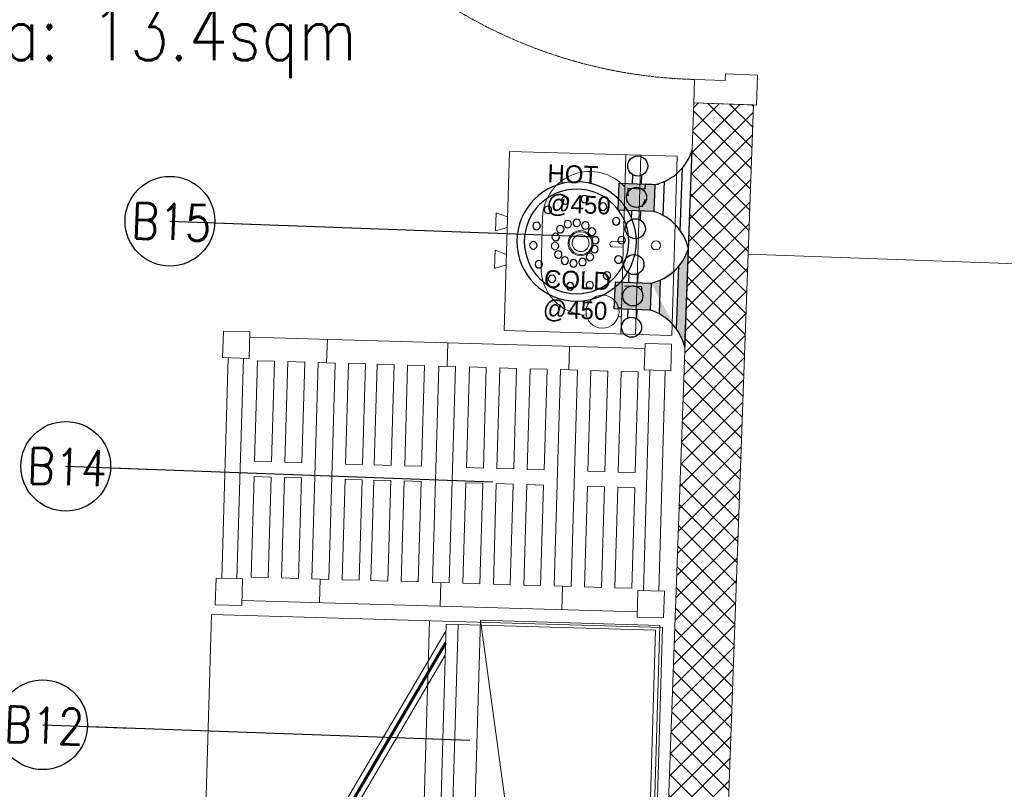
# Model space of a CAD drawing. Header units: millimetres. Extents: x 256680 to 410391, y -77299 to -22623.
# Tile 213 of 241: x 385023 to 386670, y -28681 to -27393. Entities that reach past the tile are written whole.
import ezdxf

# ---------------------------------------------------------------- set-up
doc = ezdxf.new("R2010")
doc.units = ezdxf.units.MM
doc.header["$LTSCALE"] = 2.5
doc.linetypes.add('DASHDOT2', pattern=[0.5, 0.25, -0.125, 0, -0.125])
doc.linetypes.add('HIDDEN2 IDS', pattern=[1.666875, 1.11125, -0.555625])
for name, color, linetype, lineweight in [('CKD Dimensions', 7, 'Continuous', 0), ('CKD Equipments', 252, 'Continuous', 0), ('ELEVATION 1', 143, 'Continuous', 18), ('ELEVATION 4', 157, 'Continuous', 9), ('HATCH LIGHT', 250, 'Continuous', 0), ('HATCH MEDIUM', 251, 'Continuous', 5), ('K Equipment', 30, 'Continuous', 9), ('ROOM TEXT', 7, 'Continuous', 5)]:
    doc.layers.add(name, color=color, linetype=linetype, lineweight=lineweight)
doc.layers.add('CKD Plumbing', color=6, linetype='Continuous')
doc.layers.add('kitchen equip1', color=8, linetype='Continuous')
doc.styles.add('MTEXT', font='romans.shx', dxfattribs={"width": 0.85})
doc.styles.get("Standard").update_dxf_attribs({"font": 'GOTHIC.TTF'})
doc.dimstyles.new('AJKD_30', dxfattribs={"dimscale": 30, "dimtxt": 2, "dimasz": 1, "dimexe": 0.8, "dimexo": 0.8, "dimgap": 0.5, "dimtad": 1, "dimdec": 0, "dimzin": 0, "dimdsep": 46, "dimtxsty": 'Standard', "dimblk": 'ARCHTICK', "dimcen": 0.125, "dimclrd": 251, "dimclre": 251, "dimclrt": 42, "dimadec": 0, "dimazin": 0, "dimtfac": 1, "dimtdec": 0, "dimtix": 1, "dimtmove": 0, "dimatfit": 3, "dimfxl": 1, "dimtolj": 1, "dimtzin": 0, "dimarcsym": 1})

# ---------------------------------------------------------------- blocks, each defined once
blk = doc.blocks.new('*U86')
h = blk.add_hatch(color=252)
h.paths.add_polyline_path([(-0.002499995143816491, 0.0152739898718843, 0.7248630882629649), (-0.002499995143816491, 1.231393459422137e-14), (-0.002499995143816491, -0.03600251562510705), (-0.0004999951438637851, -0.03600251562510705), (-0.0004999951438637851, -0.0003832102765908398, 1.209795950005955)])
h.paths.add_polyline_path([(-0.006035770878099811, 0.007636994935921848, -1), (0.006035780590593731, 0.007636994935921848, -1)], flags=16)
blk.add_hatch(color=252).paths.add_polyline_path([(0.007637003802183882, 0.0101369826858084, -0.06360995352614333), (0.008020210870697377, 0.008136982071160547), (0.0436395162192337, 0.00813692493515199), (0.04363951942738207, 0.01013692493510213)])
blk.add_lwpolyline([(-0.002518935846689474, 0.01526776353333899, 0.7239173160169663), (-0.002499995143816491, 1.231393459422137e-14), (-0.002499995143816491, -0.03600251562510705), (-0.0004999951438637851, -0.03600251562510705), (-0.0004999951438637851, -0.0003832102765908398, 1.209795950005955), (-0.002499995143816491, 0.0152739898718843)], format="xyb")
blk.add_lwpolyline([(0.008020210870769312, 0.008136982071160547), (0.0436395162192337, 0.00813692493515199), (0.04363951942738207, 0.01013692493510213), (0.007637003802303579, 0.0101369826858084)])
blk.add_circle((4.85624696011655e-09, 0.007636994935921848), 0.006035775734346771)
blk = doc.blocks.new('*U96')
at = {"true_color": 0xffffff}
h = blk.add_hatch(color=7, dxfattribs=at)
h.dxf.hatch_style = 1
h.paths.add_polyline_path([(-47.52017644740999, -8.520233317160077), (-47.52017644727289, -821.9995470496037), (-97.52017644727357, -821.9995470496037), (-97.52017644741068, -8.520233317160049)])
for points in [[(-849.9994901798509, 50.99999999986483), (-849.9994901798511, 104.9994955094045), (-899.9994901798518, 104.9994955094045), (-899.9994901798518, -1.370974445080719e-10), (-860.9994901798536, -1.370974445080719e-10), (-860.9994901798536, 50.99999999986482), (-849.9994901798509, 50.99999999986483)], [(-50.00000000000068, 51.00000000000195), (-50.00000000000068, 104.9994955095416), (0, 104.9994955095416), (0, 0), (-38.99999999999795, 1.4210854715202e-14), (-38.99999999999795, 51.00000000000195), (-50.00000000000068, 51.00000000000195)]]:
    blk.add_lwpolyline(points)
blk.add_lwpolyline([(-47.52017644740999, -8.520233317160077), (-47.52017644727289, -821.9995470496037), (-97.52017644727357, -821.9995470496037), (-97.52017644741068, -8.520233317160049)], close=True)
at = {"color": 8, "linetype": 'HIDDEN2 IDS', "ltscale": 0.5}
blk.add_arc((-47.4982836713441, -8.467726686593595), 813.5355836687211, 179.4693141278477, 269.9984581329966, dxfattribs=at)
at = {"xscale": 1000, "yscale": 1000, "zscale": 1000, "rotation": 180}
blk.add_blockref('*U86', (-39.49996670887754, -0.3832099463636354), dxfattribs=at)
blk = doc.blocks.new('A$C1A2613D3')
for p, q in [((137.9612681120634, 400.0500533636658, -1.0438015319e-06), (178.6090041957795, 400.0500533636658, -1.0438015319e-06)), ((146.6343178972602, 374.6500527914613, -1.0437800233e-06), (137.9612681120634, 400.0500533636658, -1.0438015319e-06)), ((169.935954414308, 374.6500527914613, -1.0437800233e-06), (178.6090041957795, 400.0500533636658, -1.0438015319e-06)), ((262.464002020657, 400.0500533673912, -1.0438015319e-06), (221.8162659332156, 400.0500533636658, -1.0438015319e-06)), ((230.4893157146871, 374.6500527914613, -1.0437800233e-06), (221.8162659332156, 400.0500533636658, -1.0438015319e-06)), ((253.7909522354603, 374.6500527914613, -1.0437800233e-06), (262.464002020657, 400.0500533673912, -1.0438015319e-06)), ((400.4251348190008, 374.6500527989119, -1.0437800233e-06), (0.000135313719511, 374.6500527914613, -1.0437800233e-06)), ((0.000135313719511, 4.43533062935e-05, -1.043462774e-06), (0.000135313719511, 374.6500527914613, -1.0437800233e-06)), ((400.4251348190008, 374.6500527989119, -1.0437800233e-06), (400.4251348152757, 4.43514436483e-05, -1.043462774e-06)), ((145.26959316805, 296.2675146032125, -1.0437136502e-06), (255.1556769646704, 296.2675146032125, -1.0437136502e-06)), ((193.8626350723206, 138.1125474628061, -1.0435797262e-06), (193.8626350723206, 114.3000469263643, -1.0435595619e-06)), ((206.5626350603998, 138.1125474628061, -1.0435797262e-06), (206.5626350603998, 114.3000469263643, -1.0435595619e-06)), ((0.0001353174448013, 114.3000469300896, -1.0435595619e-06), (400.4251348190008, 114.3000469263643, -1.0435595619e-06)), ((341.6051348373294, 120.809153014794, -1.0435650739e-06), (341.6051348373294, 114.3000469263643, -1.0435595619e-06)), ((361.9251348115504, 120.809153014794, -1.0435650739e-06), (361.9251348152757, 114.3000469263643, -1.0435595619e-06)), ((400.4251348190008, 80.96254617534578, -1.043531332e-06), (0.0001353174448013, 80.96254617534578, -1.043531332e-06)), ((400.4251348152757, 4.43514436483e-05, -1.043462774e-06), (0.000135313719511, 4.43533062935e-05, -1.043462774e-06))]:
    blk.add_line(p, q)
for centre, major_axis, ratio, start_param, end_param in [((145.26959316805, 190.5898248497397, -1.0436241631e-06), (-0.0002747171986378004, 105.6776897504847), 0.9999999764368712, -2.5995761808e-06, 2.37735221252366), ((255.1556769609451, 190.5898248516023, -1.0436241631e-06), (0.0008598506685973, 105.6776897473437), 0.9999999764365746, 4.724873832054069, 6.283193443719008), ((200.2126350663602, 209.6622693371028, -1.0436403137e-06), (0.0008511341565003, 27.97224053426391), 0.9999999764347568, 1.570826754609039, 7.854012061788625), ((200.2126350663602, 209.6622693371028, -1.0436403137e-06), (-0.0008588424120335, 25.40000055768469), 0.9999999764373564, 1.57076251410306, 7.853947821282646), ((200.2126350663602, 209.6622693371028, -1.0436403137e-06), (0.00095123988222, 18.81783969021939), 0.9999999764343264, 1.570846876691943, 7.854032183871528), ((351.7651348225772, 156.2100478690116, -1.0435950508e-06), (-0.001212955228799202, 36.83000080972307), 0.9999999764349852, 1.570763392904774, 7.85394870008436), ((200.2126350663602, 138.1125474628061, -1.0435797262e-06), (-0.0018370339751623, 6.349999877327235), 0.9999999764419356, 4.712099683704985, 7.853692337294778), ((200.2126350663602, 41.63706630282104, -1.0434980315e-06), (-0.0004137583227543, 10.19837445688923), 0.9999999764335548, 1.570755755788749, 7.853941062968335)]:
    blk.add_ellipse(centre, major_axis=major_axis, ratio=ratio, start_param=start_param, end_param=end_param)
blk = doc.blocks.new('A$C69A16929')
for p, q in [((-1.075295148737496, 458.0002604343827), (43.3747048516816, 458.0002604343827)), ((-1.075295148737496, 413.5502604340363), (-1.075295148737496, 458.0002604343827)), ((43.3747048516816, 458.0002604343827), (43.3747048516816, 413.5502604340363)), ((704.4747048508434, 449.3388604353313), (43.3747048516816, 449.3388604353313)), ((173.187254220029, 410.0196604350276), (173.187254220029, 449.3388604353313)), ((374.8515164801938, 410.0196604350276), (374.8515164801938, 449.3388604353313)), ((578.4775851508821, 410.0196604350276), (578.4775851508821, 449.3388604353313)), ((704.4747048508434, 458.0002604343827), (748.9247048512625, 458.0002604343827)), ((704.4747048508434, 413.5502604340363), (704.4747048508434, 458.0002604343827)), ((748.9247048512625, 458.0002604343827), (748.9247048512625, 413.5502604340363)), ((-1.075295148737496, 413.5502604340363), (43.3747048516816, 413.5502604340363)), ((8.449704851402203, 44.45026043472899), (8.449704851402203, 413.5502604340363)), ((33.8497048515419, 44.45026043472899), (33.8497048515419, 413.5502604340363)), ((704.4747048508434, 413.5502604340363), (748.9247048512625, 413.5502604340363)), ((713.9997048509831, 44.45026043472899), (713.9997048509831, 413.5502604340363)), ((739.3997048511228, 44.45026043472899), (739.3997048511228, 413.5502604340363)), ((85.76041399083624, 410.0196604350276), (57.41401399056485, 410.0196604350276)), ((57.41401399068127, 410.0196604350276), (57.41401399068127, 241.7002604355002)), ((85.76041399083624, 241.7002604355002), (85.76041399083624, 410.0196604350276)), ((136.5604139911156, 410.0196604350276), (108.2140139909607, 410.0196604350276)), ((108.2140139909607, 410.0196604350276), (108.2140139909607, 241.7002604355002)), ((136.5604139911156, 241.7002604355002), (136.5604139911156, 410.0196604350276)), ((159.026754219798, 410.0196604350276), (159.026754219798, 47.98086043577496)), ((159.026754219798, 410.0196604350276), (187.3477542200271, 410.0196604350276)), ((187.3477542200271, 410.0196604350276), (187.3477542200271, 47.98086043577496)), ((209.8140542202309, 410.0196604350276), (238.1604542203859, 410.0196604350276)), ((209.8140542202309, 410.0196604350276), (209.8140542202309, 241.7002604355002)), ((238.1604542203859, 241.7002604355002), (238.1604542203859, 410.0196604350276)), ((286.1911465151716, 410.0196604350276), (257.8447465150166, 410.0196604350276)), ((257.8447465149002, 241.7002604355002), (257.8447465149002, 410.0196604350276)), ((286.1911465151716, 410.0196604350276), (286.1911465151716, 241.7002604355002)), ((308.6447867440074, 410.0196604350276), (336.9911867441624, 410.0196604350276)), ((308.644786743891, 241.7002604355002), (308.644786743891, 410.0196604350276)), ((336.9911867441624, 410.0196604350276), (336.9911867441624, 241.7002604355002)), ((360.6910164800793, 410.0196604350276), (360.6910164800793, 47.98086043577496)), ((360.6910164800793, 410.0196604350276), (389.0120164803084, 410.0196604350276)), ((389.0120164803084, 410.0196604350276), (389.0120164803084, 47.98086043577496)), ((411.9044656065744, 410.0196604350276), (440.2508656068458, 410.0196604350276)), ((411.9044656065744, 241.7002604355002), (411.9044656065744, 410.0196604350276)), ((440.2508656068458, 410.0196604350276), (440.2508656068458, 241.7002604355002)), ((462.7044656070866, 410.0196604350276), (491.0508656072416, 410.0196604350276)), ((462.7044656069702, 241.7002604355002), (462.7044656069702, 410.0196604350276)), ((491.0508656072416, 410.0196604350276), (491.0508656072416, 241.7002604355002)), ((513.504465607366, 241.7002604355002), (513.504465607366, 410.0196604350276)), ((513.504465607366, 410.0196604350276), (541.8508656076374, 410.0196604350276)), ((541.8508656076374, 410.0196604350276), (541.8508656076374, 241.7002604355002)), ((564.3170851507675, 410.0196604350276), (564.3170851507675, 47.98086043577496)), ((564.3170851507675, 410.0196604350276), (592.6380851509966, 410.0196604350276)), ((592.6380851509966, 410.0196604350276), (592.6380851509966, 47.98086043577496)), ((615.1043851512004, 410.0196604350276), (615.1043851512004, 241.7002604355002)), ((643.4507851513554, 410.0196604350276), (615.1043851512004, 410.0196604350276)), ((643.4507851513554, 241.7002604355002), (643.4507851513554, 410.0196604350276)), ((665.9170851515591, 410.0196604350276), (665.9170851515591, 241.7002604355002)), ((694.2634851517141, 410.0196604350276), (665.9170851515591, 410.0196604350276)), ((694.2634851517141, 241.7002604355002), (694.2634851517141, 410.0196604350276)), ((57.41401399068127, 241.7002604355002), (85.76041399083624, 241.7002604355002)), ((108.2140139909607, 241.7002604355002), (136.5604139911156, 241.7002604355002)), ((209.8140542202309, 241.7002604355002), (238.1604542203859, 241.7002604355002)), ((286.1911465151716, 241.7002604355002), (257.8447465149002, 241.7002604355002)), ((336.9911867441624, 241.7002604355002), (308.644786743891, 241.7002604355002)), ((440.2508656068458, 241.7002604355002), (411.9044656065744, 241.7002604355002)), ((491.0508656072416, 241.7002604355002), (462.7044656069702, 241.7002604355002)), ((541.8508656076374, 241.7002604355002), (513.504465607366, 241.7002604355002)), ((615.1043851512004, 241.7002604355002), (643.4507851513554, 241.7002604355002)), ((665.9170851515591, 241.7002604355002), (694.2634851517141, 241.7002604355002)), ((57.41401399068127, 47.98086043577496), (57.41401399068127, 216.3002604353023)), ((57.41401399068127, 216.3002604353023), (85.76041399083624, 216.3002604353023)), ((85.76041399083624, 216.3002604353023), (85.76041399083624, 47.98086043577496)), ((108.2140139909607, 47.98086043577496), (108.2140139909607, 216.3002604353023)), ((108.2140139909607, 216.3002604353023), (136.5604139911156, 216.3002604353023)), ((136.5604139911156, 216.3002604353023), (136.5604139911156, 47.98086043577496)), ((209.8140542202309, 47.98086043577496), (209.8140542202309, 216.3002604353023)), ((209.8140542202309, 216.3002604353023), (238.1604542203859, 216.3002604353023)), ((238.1604542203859, 216.3002604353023), (238.1604542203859, 47.98086043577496)), ((257.8447465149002, 216.3002604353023), (257.8447465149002, 47.98086043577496)), ((286.1911465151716, 216.3002604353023), (257.8447465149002, 216.3002604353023)), ((286.1911465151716, 47.98086043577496), (286.1911465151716, 216.3002604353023)), ((308.644786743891, 216.3002604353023), (308.644786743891, 47.98086043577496)), ((336.9911867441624, 216.3002604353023), (308.644786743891, 216.3002604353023)), ((336.9911867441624, 47.98086043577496), (336.9911867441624, 216.3002604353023)), ((411.9044656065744, 216.3002604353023), (411.9044656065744, 47.98086043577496)), ((440.2508656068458, 216.3002604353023), (411.9044656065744, 216.3002604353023)), ((440.2508656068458, 47.98086043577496), (440.2508656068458, 216.3002604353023)), ((462.7044656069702, 216.3002604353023), (462.7044656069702, 47.98086043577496)), ((491.0508656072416, 216.3002604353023), (462.7044656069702, 216.3002604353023)), ((491.0508656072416, 47.98086043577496), (491.0508656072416, 216.3002604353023)), ((513.504465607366, 216.3002604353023), (513.504465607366, 47.98086043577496)), ((541.8508656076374, 216.3002604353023), (513.504465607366, 216.3002604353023)), ((541.8508656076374, 47.98086043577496), (541.8508656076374, 216.3002604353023)), ((615.1043851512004, 216.3002604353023), (643.4507851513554, 216.3002604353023)), ((615.1043851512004, 47.98086043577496), (615.1043851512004, 216.3002604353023)), ((643.4507851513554, 216.3002604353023), (643.4507851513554, 47.98086043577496)), ((665.9170851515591, 216.3002604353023), (694.2634851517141, 216.3002604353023)), ((665.9170851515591, 47.98086043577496), (665.9170851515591, 216.3002604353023)), ((694.2634851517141, 216.3002604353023), (694.2634851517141, 47.98086043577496)), ((-1.075295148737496, 44.45026043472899), (-1.075295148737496, 0.0002604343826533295)), ((-1.075295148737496, 44.45026043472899), (43.3747048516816, 44.45026043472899)), ((43.3747048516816, 0.0002604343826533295), (43.3747048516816, 44.45026043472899)), ((85.76041399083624, 47.98086043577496), (57.41401399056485, 47.98086043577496)), ((136.5604139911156, 47.98086043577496), (108.2140139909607, 47.98086043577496)), ((159.026754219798, 47.98086043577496), (187.3477542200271, 47.98086043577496)), ((173.187254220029, 47.98086043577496), (173.187254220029, 8.661660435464)), ((209.8140542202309, 47.98086043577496), (238.1604542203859, 47.98086043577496)), ((286.1911465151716, 47.98086043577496), (257.8447465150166, 47.98086043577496)), ((308.6447867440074, 47.98086043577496), (336.9911867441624, 47.98086043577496)), ((360.6910164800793, 47.98086043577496), (389.0120164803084, 47.98086043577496)), ((374.8515164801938, 47.98086043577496), (374.8515164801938, 8.661660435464)), ((411.9044656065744, 47.98086043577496), (440.2508656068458, 47.98086043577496)), ((462.7044656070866, 47.98086043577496), (491.0508656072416, 47.98086043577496)), ((513.504465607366, 47.98086043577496), (541.8508656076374, 47.98086043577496)), ((564.3170851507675, 47.98086043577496), (592.6380851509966, 47.98086043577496)), ((578.4775851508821, 47.98086043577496), (578.4775851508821, 8.661660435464)), ((643.4507851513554, 47.98086043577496), (615.1043851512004, 47.98086043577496)), ((694.2634851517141, 47.98086043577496), (665.9170851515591, 47.98086043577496)), ((704.4747048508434, 44.45026043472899), (704.4747048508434, 0.0002604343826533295)), ((704.4747048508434, 44.45026043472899), (748.9247048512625, 44.45026043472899)), ((748.9247048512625, 0.0002604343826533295), (748.9247048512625, 44.45026043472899)), ((-1.075295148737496, 0.0002604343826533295), (43.3747048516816, 0.0002604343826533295)), ((704.4747048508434, 8.661660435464), (43.3747048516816, 8.661660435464)), ((704.4747048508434, 0.0002604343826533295), (748.9247048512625, 0.0002604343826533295))]:
    blk.add_line(p, q)
blk = doc.blocks.new('SAA311A')
for p, q in [((8868.000832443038, -106.875), (8874.922735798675, -106.875)), ((8868.000832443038, -107.4999999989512), (8874.922735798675, -107.4999999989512)), ((8868.000832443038, -108.75), (8874.922735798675, -108.75)), ((8868.000832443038, -109.3749999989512), (8874.922735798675, -109.3749999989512)), ((8868.000832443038, -110.625), (8874.922735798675, -110.625)), ((8868.000832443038, -111.2499999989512), (8874.922735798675, -111.2499999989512)), ((8868.000832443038, -112.5), (8874.922735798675, -112.5)), ((8868.000832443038, -113.1249999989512), (8874.922735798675, -113.1249999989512)), ((8868.000832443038, -114.375), (8874.922735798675, -114.375)), ((8868.000832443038, -114.9999999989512), (8874.922735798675, -114.9999999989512)), ((8868.000832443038, -116.25), (8874.922735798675, -116.25)), ((8868.000832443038, -116.8749999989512), (8874.922735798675, -116.8749999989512)), ((8868.000832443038, -118.125), (8874.922735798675, -118.125)), ((8868.000832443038, -118.7499999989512), (8874.922735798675, -118.7499999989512)), ((8868.000832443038, -120), (8874.922735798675, -120)), ((8868.000832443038, -120.6249999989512), (8874.922735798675, -120.6249999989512)), ((8868.000832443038, -121.875), (8874.922735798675, -121.875)), ((8868.000832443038, -122.4999999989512), (8874.922735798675, -122.4999999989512)), ((8868.000832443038, -123.75), (8874.922735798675, -123.75)), ((8868.000832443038, -124.3749999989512), (8874.922735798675, -124.3749999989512)), ((8868.000832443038, -125.625), (8874.922735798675, -125.625)), ((8868.000832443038, -126.2499999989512), (8874.922735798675, -126.2499999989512)), ((8868.000832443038, -127.5), (8874.922735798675, -127.5)), ((8868.000832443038, -128.1249999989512), (8874.922735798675, -128.1249999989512)), ((8868.000832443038, -129.375), (8874.922735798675, -129.375)), ((8868.000832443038, -129.9999999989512), (8874.922735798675, -129.9999999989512)), ((8868.000832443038, -131.25), (8874.922735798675, -131.25)), ((8868.000832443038, -131.8749999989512), (8874.922735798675, -131.8749999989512)), ((8868.000832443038, -133.125), (8874.922735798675, -133.125)), ((8868.000832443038, -133.7499999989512), (8874.922735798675, -133.7499999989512)), ((8822.720601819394, -138.4189517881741), (8863.740812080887, -160.9851956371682)), ((8826.851513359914, -138.4189517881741), (8864.70053329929, -159.2406445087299)), ((8863.740812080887, -160.9851956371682), (8864.70053329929, -159.2406445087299))]:
    blk.add_line(p, q)
for points in [[(8877.659072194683, -138.4189517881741), (8821.659072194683, -138.4189517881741), (8821.659072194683, -103.4189517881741), (8877.659072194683, -103.4189517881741)], [(8877.659072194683, -138.4189517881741), (8821.659072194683, -138.4189517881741), (8821.659072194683, -136.427840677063), (8877.659072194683, -136.427840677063)], [(8862.432466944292, -160.2652806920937), (8861.47324185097, -162.0101046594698), (8860.600829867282, -161.5304921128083), (8861.560054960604, -159.7856681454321)]]:
    blk.add_lwpolyline(points, close=True)
at = {"const_width": 0.4977777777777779}
blk.add_lwpolyline([(8859.859294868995, -157.7136170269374), (8824.786057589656, -138.4189517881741)], dxfattribs=at)
blk.add_lwpolyline([(8869.39650178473, -138.4189517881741), (8869.39650178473, -138.9155267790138), (8877.121677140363, -138.9155267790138), (8877.121677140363, -138.4189517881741)])
blk.add_lwpolyline([(8861.78954470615, -162.4680139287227), (8861.78954470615, -162.4680139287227, -0.414213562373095), (8861.451538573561, -162.5662137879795), (8857.525684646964, -160.4079573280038, -0.414213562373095), (8857.427484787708, -160.0699511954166), (8857.427484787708, -160.0699511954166, -0.414213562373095), (8857.765490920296, -159.9717513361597), (8861.691344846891, -162.1300077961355, -0.414213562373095)], format="xyb", close=True)
blk.add_arc((8822.720601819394, -138.4189517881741), 45.86442240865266, 333.6189754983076, 0)
blk = doc.blocks.new('_ArchTick')
at = {"color": 0, "linetype": 'ByBlock', "const_width": 0.15}
blk.add_lwpolyline([(-0.5, -0.5), (0.5, 0.5)], dxfattribs=at)
blk = doc.blocks.new('G$C978481E4')
at = {"layer": 'CKD Plumbing'}
h = blk.add_hatch(color=1, dxfattribs=at)
h.dxf.hatch_style = 1
h.paths.add_polyline_path([(180.3019406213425, 225.000094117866), (120.3019406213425, 225.000094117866), (120.3019406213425, 270.000094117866), (180.3019406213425, 270.000094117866)])
h = blk.add_hatch(color=5, dxfattribs=at)
h.dxf.hatch_style = 1
h.paths.add_polyline_path([(180.3019406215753, 60.00003137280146), (120.3019406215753, 60.00003137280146), (120.3019406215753, 105.0000313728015), (180.3019406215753, 105.0000313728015)])
edge = h.paths.add_edge_path()
edge.add_arc((157.8019804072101, -22.49992884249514), 85.51310803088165, 15.25509999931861, 74.74490000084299)
edge.add_line((240.3019406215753, 165.0000313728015), (240.3019406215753, 3.137280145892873e-05))
edge.add_line((195.3019406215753, 54.12603137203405), (195.3019406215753, 111.3480313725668))
edge.add_arc((157.8019725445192, 187.5000235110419), 85.51312401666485, 285.25508075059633, 344.7448807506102, ccw=False)
edge.add_line((225.3019406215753, 135.5520313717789), (225.3019406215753, 29.47803137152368))
at = {"layer": 'CKD Plumbing', "color": 1}
for p, q in [((240.3019406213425, 165.000094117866), (240.3019406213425, 330.000094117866)), ((225.3019406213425, 194.4780941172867), (225.3019406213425, 300.5520941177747)), ((142.8019406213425, 270.000094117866), (142.8019406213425, 285.000094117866)), ((157.8019406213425, 270.000094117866), (157.8019406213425, 285.000094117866)), ((195.3019406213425, 276.3480941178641), (195.3019406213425, 219.1260941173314)), ((142.8019406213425, 225.000094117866), (142.8019406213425, 210.000094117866)), ((157.8019406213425, 225.000094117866), (157.8019406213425, 210.000094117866))]:
    blk.add_line(p, q, dxfattribs=at)
at = {"layer": 'CKD Plumbing', "color": 5}
for p, q in [((240.3019406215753, 3.137280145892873e-05), (240.3019406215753, 165.0000313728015)), ((225.3019406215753, 29.47803137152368), (225.3019406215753, 135.5520313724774)), ((142.8019406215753, 105.0000313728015), (142.8019406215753, 120.0000313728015)), ((157.8019406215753, 105.0000313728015), (157.8019406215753, 120.0000313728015)), ((195.3019406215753, 111.3480313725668), (195.3019406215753, 54.12603137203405)), ((142.8019406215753, 60.00003137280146), (142.8019406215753, 45.00003137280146)), ((157.8019406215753, 60.00003137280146), (157.8019406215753, 45.00003137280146))]:
    blk.add_line(p, q, dxfattribs=at)
at = {"layer": 'CKD Plumbing', "color": 1}
blk.add_lwpolyline([(180.3019406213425, 225.000094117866), (120.3019406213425, 225.000094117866), (120.3019406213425, 270.000094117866), (180.3019406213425, 270.000094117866)], close=True, dxfattribs=at)
at = {"layer": 'CKD Plumbing', "color": 5}
blk.add_lwpolyline([(180.3019406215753, 60.00003137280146), (120.3019406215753, 60.00003137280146), (120.3019406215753, 105.0000313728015), (180.3019406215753, 105.0000313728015)], close=True, dxfattribs=at)
at = {"layer": 'CKD Plumbing', "color": 1}
for centre in [(150.3019406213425, 300.000094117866), (150.3019406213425, 247.500094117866), (150.3019406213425, 195.000094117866)]:
    blk.add_circle(centre, 16.77051, dxfattribs=at)
at = {"layer": 'CKD Plumbing', "color": 5}
for centre in [(150.3019406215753, 135.0000313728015), (150.3019406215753, 82.50003137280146), (150.3019406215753, 30.00003137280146)]:
    blk.add_circle(centre, 16.77051, dxfattribs=at)
at = {"layer": 'CKD Plumbing', "color": 1}
for centre, start, end in [((157.8019406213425, 352.500094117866), 285.2550999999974, 344.7448999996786), ((157.8019406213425, 142.500094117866), 15.25509999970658, 74.74490000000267)]:
    blk.add_arc(centre, 85.51313999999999, start, end, dxfattribs=at)
at = {"layer": 'CKD Plumbing', "color": 5}
for centre, start, end in [((157.8019406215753, 187.5000313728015), 285.2550999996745, 344.7448999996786), ((157.8019406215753, -22.49996862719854), 15.25509999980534, 74.74490000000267)]:
    blk.add_arc(centre, 85.51314, start, end, dxfattribs=at)
at = {"layer": 'kitchen equip1', "ltscale": 700}
for p, q in [((186.0705251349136, 270.0975535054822, -5.889800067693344), (163.7190672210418, 269.9418828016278, -5.889800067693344)), ((163.7190672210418, 269.9418828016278, -5.889800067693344), (163.7756747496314, 261.8140799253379, -5.889800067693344)), ((163.7756747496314, 261.8140799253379, -5.889800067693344), (135.3283646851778, 261.6159535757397, -5.889800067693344)), ((135.3283646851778, 261.6159535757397, -5.889800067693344), (135.4132759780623, 249.4242492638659, -5.889800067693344)), ((164.9119411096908, 244.5495747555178, -5.889800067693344), (159.9240515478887, 231.3065153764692, -5.889800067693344)), ((164.9149012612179, 98.24204705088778, -5.889800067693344), (136.4675911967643, 98.04392070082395, -5.889800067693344)), ((164.9715087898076, 90.11424417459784, -5.889800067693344), (164.9149012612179, 98.24204705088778, -5.889800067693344))]:
    blk.add_line(p, q, dxfattribs=at)
at = {"layer": 'CKD Plumbing', "color": 7, "char_height": 30, "width": 251, "attachment_point": 1}
for s, insert in [('HOT\\P@450', (0, 297.0841901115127)), ('COLD\\P@450', (1, 120.5841901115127))]:
    blk.add_mtext(s, dxfattribs=dict(at, insert=insert))
blk = doc.blocks.new('G$C0C3C389A')
at = {"layer": 'CKD Dimensions'}
blk.add_blockref('G$C978481E4', (0, 0), dxfattribs=at)
blk = doc.blocks.new('100 DNT')
at = {"layer": 'CKD Plumbing'}
for centre, radius in [((-0.1292388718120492, -4.683218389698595), 101.6), ((-0.1292388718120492, -4.683218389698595), 88.89999999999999), ((-14.03453320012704, 67.29299541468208), 6.35), ((19.38060604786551, 65.32915967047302), 6.35), ((-44.99260977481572, 54.56406472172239), 6.35), ((48.63452983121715, 49.06151924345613), 6.35), ((-67.361996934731, 29.66348842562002), 6.35), ((-26.26395801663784, 11.87497228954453), 6.35), ((-15.03807992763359, 22.39821634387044), 6.35), ((-0.3580487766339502, 27.00860566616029), 6.35), ((14.86857522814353, 24.79299610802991), 6.35), ((27.62597246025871, 16.19021631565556), 6.35), ((67.93313976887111, 21.71207982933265), 6.35), ((-76.71216321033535, -2.476868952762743), 6.35), ((-31.81226021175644, -2.476868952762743), 6.35), ((-31.81226021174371, -2.476868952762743), 6.35), ((-31.8122602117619, -2.476868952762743), 6.35), ((-31.81226021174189, -2.476868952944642), 6.35), ((-31.81226021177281, -2.476868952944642), 6.35), ((-31.81226021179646, -2.476868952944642), 6.35), ((-31.8122602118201, -2.476868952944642), 6.35), ((-31.81226021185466, -2.476868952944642), 6.35), ((-31.81226021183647, -2.476868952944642), 6.35), ((-31.81226021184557, -2.476868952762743), 6.35), ((-31.81226021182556, -2.476868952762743), 6.35), ((-31.8122602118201, -2.476868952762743), 6.35), ((-31.81226021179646, -2.476868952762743), 6.35), ((-31.81226021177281, -2.476868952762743), 6.35), ((-31.8122602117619, -2.476868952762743), 6.35), ((-31.8122602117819, -2.476868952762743), 6.35), ((-31.81226021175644, -2.476868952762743), 6.35), ((-31.81226021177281, -2.476868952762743), 6.35), ((-31.81226021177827, -2.476868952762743), 6.35), ((-31.81226021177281, -2.476868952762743), 6.35), ((-31.812260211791, -2.476868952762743), 6.35), ((-31.81226021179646, -2.476868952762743), 6.35), ((-31.81226021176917, -2.476868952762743), 6.35), ((-31.81226021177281, -2.476868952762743), 6.35), ((-31.81226021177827, -2.476868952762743), 6.35), ((-31.81226021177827, -2.476868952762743), 6.35), ((-31.81226021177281, -2.476868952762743), 6.35), ((35.38738393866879, 2.90415233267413), 6.35), ((-30.58407721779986, -17.81474921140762), 6.35), ((36.61556693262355, -12.43372792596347), 6.35), ((73.45410948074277, -11.30226667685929), 6.35), ((-71.19119349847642, -35.49121545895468), 6.35), ((-22.82266573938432, -31.10081319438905), 6.35), ((-10.06526850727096, -39.70359298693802), 6.35), ((19.84138664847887, -37.30881322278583), 6.35), ((31.06726473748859, -26.78556916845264), 6.35), ((5.161355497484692, -41.91920254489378), 6.35), ((64.1039432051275, -43.44262405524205), 6.35), ((-51.89258356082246, -62.84065487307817), 6.35), ((41.73455604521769, -68.34320035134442), 6.35), ((-22.63865977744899, -79.10829530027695), 6.35), ((10.77647947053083, -81.07213104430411), 6.35)]:
    blk.add_circle(centre, radius, dxfattribs=at)
blk = doc.blocks.new('100DNT')
at = {"layer": 'CKD Plumbing'}
blk.add_blockref('100 DNT', (0.1292388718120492, 4.683218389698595), dxfattribs=at)

msp = doc.modelspace()

# ---------------------------------------------------------------- hatches: boundary and pattern name
at = {"layer": 'HATCH LIGHT', "true_color": 0x636466}
h = msp.add_hatch(dxfattribs=at)
h.set_pattern_fill('ANSI32', color=251, scale=6)
h.set_pattern_definition([(45, (318543.9897568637, -46725.02572774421), (-40.41115254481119, 40.41115254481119), []), (45, (318570.9305368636, -46725.02572774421), (-40.41115254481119, 40.41115254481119), [])])
h.paths.add_polyline_path([(395686.8304325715, -32589.97445290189), (395492.8859830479, -32638.81655051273), (395674.4287112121, -33359.69440875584), (383121.7788766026, -33359.58488732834, -0.0002631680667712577), (383107.2518414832, -33559.58476056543), (395931.0410305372, -33559.69664779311)])
h.paths.add_polyline_path([(383535.723854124, -25157.05522880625), (383335.6404247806, -25157.05522880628, -0.01197232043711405), (382854.4226804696, -34256.03179570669), (383055.013045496, -34256.03179570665, 0.01195971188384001)])
h.paths.add_polyline_path([(383519.3491814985, -25697.60409340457), (393198.2912937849, -26046.56270283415, 0.003501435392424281), (393692.3623878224, -26800.64148205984), (393859.9866373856, -26691.52636838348), (393309.8762880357, -25850.45577696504), (383525.58382966, -25497.69893113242, -0.0002624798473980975)])
h = msp.add_hatch(dxfattribs=at)
h.set_pattern_fill('ANSI37', color=251, scale=8)
h.set_pattern_definition([(45, (318543.9897568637, -46725.02572774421), (-17.96051224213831, 17.96051224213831), []), (135, (318543.9897568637, -46725.02572774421), (-17.96051224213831, -17.9605122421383), [])])
edge = h.paths.add_edge_path()
edge.add_line((386312.8896382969, -25798.32067811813), (383519.3491814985, -25697.60409340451))
edge.add_arc((193121.9933343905, -19659.43587777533), 190493.0775355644, 356.573536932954, 358.1835585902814, ccw=False)
edge.add_line((383274.5320635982, -31044.7160152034), (386123.7466190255, -31044.74087449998))
edge.add_line((386123.7466190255, -31044.74087449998), (386250.2514630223, -27535.69369794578))
edge.add_line((386250.2514630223, -27535.69369794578), (386150.3163920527, -27532.09070053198))
edge.add_line((386150.3163920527, -27532.09070053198), (386121.0634175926, -28343.52252291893))
edge.add_line((386121.0634175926, -28343.52252291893), (386121.0697151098, -28343.52274996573))
edge.add_line((386121.0697151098, -28343.52274996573), (386056.2157616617, -30142.35402741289))
edge.add_line((386056.2157616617, -30142.35402741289), (386027.2867782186, -30944.74003288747))
edge.add_line((386027.2867782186, -30944.74003288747), (383395.5791163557, -30944.71707133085))
edge.add_line((383395.5791163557, -30944.71707133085), (383521.6013279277, -27449.28335022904))
edge.add_line((383521.6013279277, -27449.28335022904), (384520.9520376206, -27485.31332436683))
edge.add_line((384520.9520376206, -27485.31332436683), (384562.3464993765, -27486.80573466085))
edge.add_line((384562.3464993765, -27486.80573466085), (384565.9494967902, -27386.87066369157))
edge.add_line((384565.9494967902, -27386.87066369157), (383525.2043253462, -27349.34827915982))
edge.add_line((383525.2043253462, -27349.34827915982), (383581.1125272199, -25799.89520856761))
edge.add_line((383581.1125272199, -25799.89520856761), (385080.138591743, -25853.94016977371))
edge.add_line((385080.138591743, -25853.94016977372), (385069.3295995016, -26153.74538268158))
edge.add_line((385069.3295995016, -26153.74538268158), (385045.9246388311, -26801.70399989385))
edge.add_line((385045.9246388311, -26801.70399989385), (385043.2827428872, -26874.8608423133))
edge.add_line((385043.2827428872, -26874.8608423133), (385143.2193642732, -26878.4659484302))
edge.add_line((385143.2193642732, -26878.4659484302), (385180.0203389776, -25857.54187831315))
edge.add_line((385180.0203389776, -25857.54187831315), (386209.3515699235, -25894.65275167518))
edge.add_line((386209.3515699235, -25894.65275167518), (386182.7433311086, -26632.67610625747))
edge.add_line((386182.7433311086, -26632.67610625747), (386282.6784020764, -26636.27910367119))
edge.add_line((386282.6784020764, -26636.27910367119), (386312.8896382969, -25798.32067811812))

# ---------------------------------------------------------------- linework, layer by layer
at = {"layer": 'CKD Equipments'}
msp.add_line((386040.7664599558, -30205.50103866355), (385793.7171655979, -28397.47265222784), dxfattribs=at)
for points in [[(385343.8326125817, -28387.84919077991), (385290.8780854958, -30191.60500435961), (386045.0844118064, -30209.21202008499), (386097.9059177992, -28409.98721798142), (385343.8326125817, -28387.84919077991)], [(385740.8956596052, -30196.69745433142), (385793.7171655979, -28397.47265222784), (386093.5879659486, -28406.27623655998), (386040.7664599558, -30205.50103866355)]]:
    msp.add_lwpolyline(points, close=True, dxfattribs=at)
msp.add_lwpolyline([(385708.0738773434, -28398.54255834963), (385655.2523713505, -30197.7673604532)], dxfattribs=at)
at = {"layer": 'ELEVATION 1'}
for p, q in [((386027.2867782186, -30944.74003288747), (386150.3163831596, -27532.09094721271)), ((386123.7466190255, -31044.74087449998), (386250.2514630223, -27535.69369794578)), ((386250.2514630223, -27535.69369794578), (386150.316392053, -27532.090700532))]:
    msp.add_line(p, q, dxfattribs=at)
at = {"layer": 'HATCH MEDIUM'}
msp.add_line((386241.2439694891, -27785.53137536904), (387140.6596082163, -27817.95835209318), dxfattribs=at)

# ---------------------------------------------------------------- block references
at = {"layer": 'CKD Dimensions', "ltscale": 0.25, "rotation": 357.814079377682}
msp.add_blockref('G$C0C3C389A', (385894.9299252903, -27931.91316313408, -1.087691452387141e-07), dxfattribs=at)
at = {"layer": 'CKD Equipments', "extrusion": (7.564663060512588e-06, -2.217283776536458e-07, 0.9999999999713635), "xscale": -0.7492039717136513, "yscale": 0.7492039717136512, "zscale": 0.7492039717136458, "rotation": 88.31839783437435}
msp.add_blockref('A$C1A2613D3', (386122.4760344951, -27621.60795905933, 2.927010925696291), dxfattribs=at)
at = {"layer": 'CKD Equipments', "xscale": -1, "rotation": 178.3183978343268}
msp.add_blockref('A$C69A16929', (385364.6443689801, -27914.00930612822), dxfattribs=at)
at = {"layer": 'CKD Plumbing', "xscale": -0.9832238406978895, "yscale": 0.9832238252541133, "zscale": 0.9832238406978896, "rotation": 359.9999999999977}
msp.add_blockref('100DNT', (385954.3312708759, -27764.09559094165, 0.002376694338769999), dxfattribs=at)
at = {"layer": 'HATCH MEDIUM', "extrusion": (0, 0, -1), "zscale": -1, "rotation": 92.06510445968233}
msp.add_blockref('*U96', (-386182.7479357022, -26632.67573662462), dxfattribs=at)
at = {"layer": 'K Equipment', "linetype": 'DASHDOT2', "lineweight": 5, "ltscale": 2, "xscale": 10, "yscale": 10, "zscale": 10, "rotation": 268.3183978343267}
msp.add_blockref('SAA311A', (389708.6082915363, 59733.67224203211), dxfattribs=at)

# ---------------------------------------------------------------- texts
at = {"layer": 'ROOM TEXT', "insert": (385791.8858509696, -27490.98523231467, 0.2060197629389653), "char_height": 90, "attachment_point": 9, "style": 'MTEXT'}
msp.add_mtext_dynamic_manual_height_columns('\\A1;\\pxqc;Area: 13.4sqm', width=1162.930674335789, gutter_width=1.8, heights=[0], dxfattribs=at)
at = {"layer": 'ROOM TEXT', "char_height": 60, "attachment_point": 9, "rotation": 357.9351876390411, "style": 'MTEXT'}
for s, insert in [('\\A1;\\pxqc;B15', (385361.1021104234, -27764.53685497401, 0.2060197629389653)), ('\\A1;\\pxqc;B14', (385186.871952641, -28174.46415513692, 0.2060197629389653)), ('\\A1;\\pxqc;B12', (385148.3113694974, -28606.85564823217, 0.2060197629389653))]:
    msp.add_mtext_dynamic_manual_height_columns(s, width=170.9174152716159, gutter_width=1.8, heights=[0], dxfattribs=dict(at, insert=insert))

# ---------------------------------------------------------------- leaders
at = {"layer": 'ELEVATION 4'}
for points in [[(385274.2325779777, -27730.23951995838), (385988.6703162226, -27756.09952607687)], [(385100.0024201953, -28140.16682012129), (385814.4401584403, -28166.02682623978)], [(385061.4418370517, -28572.55831321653), (385775.8795752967, -28598.41831933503)]]:
    msp.add_leader(points, dimstyle='AJKD_30', override={"dimasz": 5, "dimgap": 0.5, "dimtad": 0, "dimldrblk": 'DotBlank', "dimfxl": 0.18, "dimfxlon": 1, "dimarcsym": 2}, dxfattribs=at)

doc.saveas('drawing.dxf')
